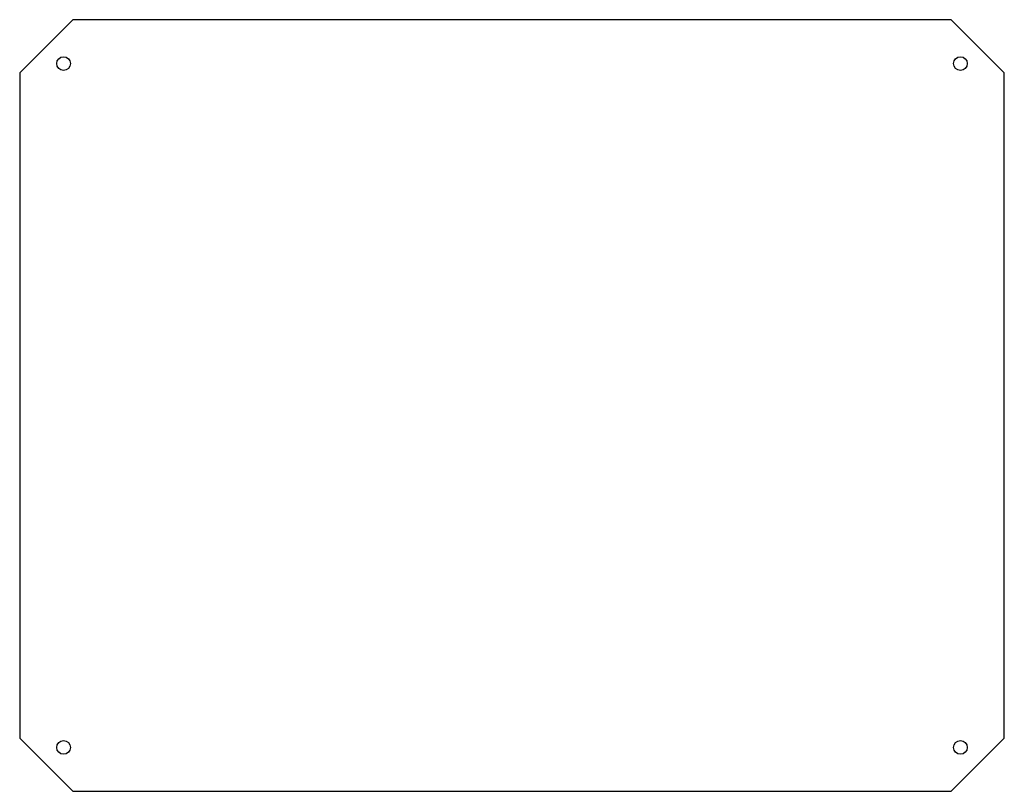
# Model space of a CAD drawing. Header units: millimetres. Extents: x 0 to 370, y 0 to 290.
import ezdxf

# ---------------------------------------------------------------- set-up
doc = ezdxf.new("R2010")
doc.units = ezdxf.units.MM

msp = doc.modelspace()

# ---------------------------------------------------------------- linework, layer by layer
at = {"color": 7, "linetype": 'Continuous', "lineweight": 25}
for p, q in [((20, 290), (0, 270)), ((350, 290), (20, 290)), ((370, 270), (350, 290)), ((0, 270), (0, 20)), ((370, 20), (370, 270)), ((0, 20), (20, 0)), ((350, 0), (370, 20)), ((20, 0), (350, 0))]:
    msp.add_line(p, q, dxfattribs=at)
for centre in [(16.5, 273.5), (353.5, 273.5), (16.5, 16.5), (353.5, 16.5)]:
    msp.add_circle(centre, 2.6, dxfattribs=at)

doc.saveas('drawing.dxf')
